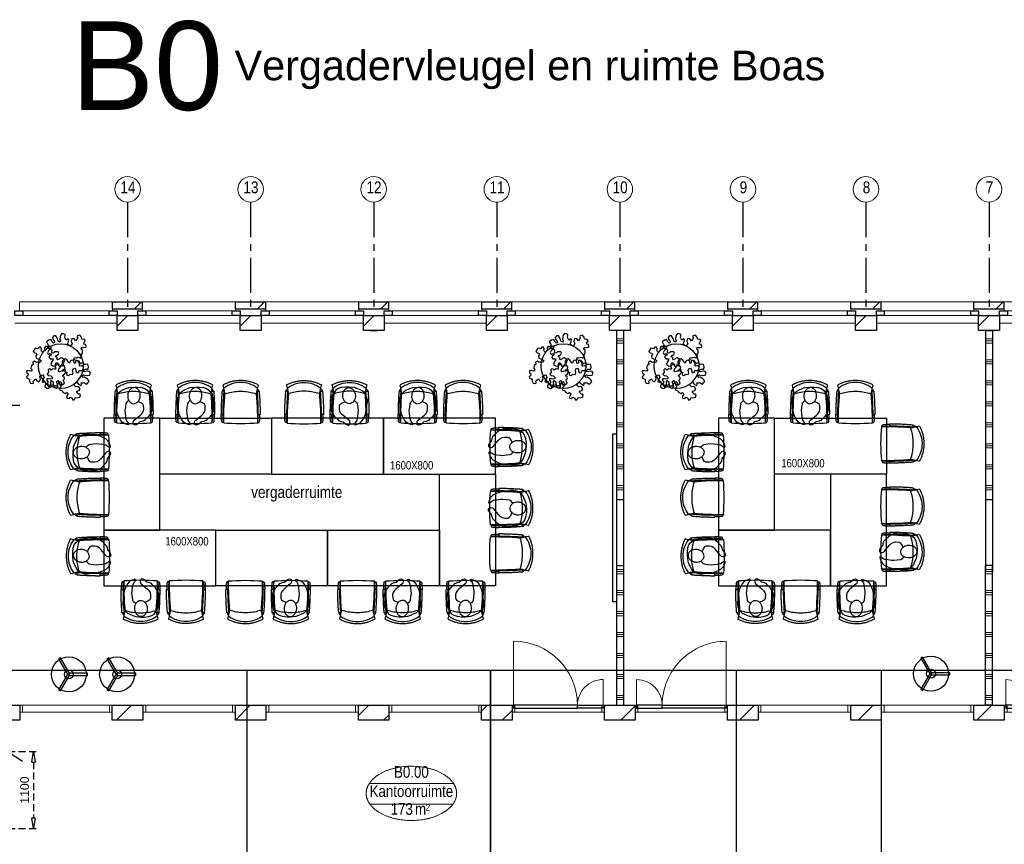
# Model space of a CAD drawing. Header units: millimetres. Extents: x 18442 to 242186, y -49554 to 63508.
# Tile 8 of 175: x 65743 to 79824, y -5318 to 6476. Entities that reach past the tile are written whole.
import ezdxf
from ezdxf.enums import TextEntityAlignment as Align

# ---------------------------------------------------------------- set-up
doc = ezdxf.new("R2010")
doc.units = ezdxf.units.MM
doc.header["$LTSCALE"] = 400
doc.header["$PDMODE"] = 1
doc.header["$PDSIZE"] = 15
doc.linetypes.add('CENTER', pattern=[2, 1.25, -0.25, 0.25, -0.25])
doc.linetypes.add('HIDDEN', pattern=[0.375, 0.25, -0.125])
for name, color, linetype in [('-ve', 2, 'HIDDEN'), ('co2-1-n-1-0-8_ip0', 7, 'Continuous'), ('inlay', 6, 'Continuous'), ('inr', 4, 'Continuous'), ('plant', 114, 'Continuous'), ('plat', 5, 'Continuous'), ('stramien', 1, 'CENTER'), ('symbol', 1, 'Continuous'), ('timmerwerk-ge', 150, 'Continuous'), ('timmerwerk-ve', 8, 'HIDDEN')]:
    doc.layers.add(name, color=color, linetype=linetype)
for name, color, linetype, lineweight in [('Buitenkozijnen', 140, 'Continuous', 15), ('Interieur-deur', 43, 'Continuous', 9), ('Interieur-scheidingswand-vertikaal', 5, 'Continuous', 25), ('Interieur-systeemwand glas', 5, 'Continuous', 15), ('mat-baksteen', 5, 'Continuous', 25), ('mat-kalkzandsteen', 5, 'Continuous', 25), ('None', 7, 'Continuous', 9), ('Ruimtenummers', 92, 'Continuous', 25)]:
    doc.layers.add(name, color=color, linetype=linetype, lineweight=lineweight)
doc.styles.add('Arial', font='arial.ttf', dxfattribs={"height": 176.388889})
doc.styles.add('Arial Narrow', font='ARIALN.TTF', dxfattribs={"height": 211.666667})
doc.styles.get("Standard").update_dxf_attribs({"font": 'arial.ttf'})
doc.dimstyles.new('CAL-N1-050-25', dxfattribs={"dimscale": 50, "dimtxt": 2.5, "dimasz": 3, "dimexe": 1.5, "dimexo": 0, "dimgap": 0.3, "dimtad": 0, "dimdec": 4, "dimrnd": 1, "dimdsep": 46, "dimtxsty": 'Standard', "dimblk": 'CLOSED', "dimcen": 0, "dimdle": 1.25, "dimclrt": 249, "dimadec": 0, "dimazin": 0, "dimtfac": 0.9, "dimtdec": 4, "dimtix": 1, "dimtmove": 0, "dimatfit": 3, "dimldrblk": 'CLOSED', "dimfxl": 1, "dimtvp": 1, "dimtolj": 1, "dimtzin": 0, "dimarcsym": 0})

# ---------------------------------------------------------------- blocks, each defined once
blk = doc.blocks.new('*X16')
at = {"layer": 'None', "lineweight": 9}
for p, q in [((-38639, 8160), (-38539, 8160)), ((-38639, 8130), (-38539, 8130)), ((-38639, 8100), (-38539, 8100)), ((-38639, 7860), (-38539, 7860)), ((-38639, 7830), (-38539, 7830)), ((-38639, 7800), (-38539, 7800)), ((-38639, 7560), (-38539, 7560)), ((-38639, 7530), (-38539, 7530)), ((-38639, 7500), (-38539, 7500)), ((-38639, 7260), (-38539, 7260)), ((-38639, 7230), (-38539, 7230)), ((-38639, 7200), (-38539, 7200)), ((-38639, 6960), (-38539, 6960)), ((-38639, 6930), (-38539, 6930)), ((-38639, 6900), (-38539, 6900)), ((-38639, 6660), (-38539, 6660)), ((-38639, 6630), (-38539, 6630)), ((-38639, 6600), (-38539, 6600)), ((-38639, 6360), (-38539, 6360)), ((-38639, 6330), (-38539, 6330)), ((-38639, 6300), (-38539, 6300)), ((-38639, 6060), (-38539, 6060)), ((-38639, 6030), (-38539, 6030)), ((-38639, 6000), (-38539, 6000))]:
    blk.add_line(p, q, dxfattribs=at)
blk = doc.blocks.new('systeemwandstijl 880 hoh')
at = {"layer": 'Interieur-systeemwand glas', "color": 43, "linetype": 'Continuous', "lineweight": 9}
blk.add_lwpolyline([(0, 20), (100, 20), (100, -20), (0, -20)], close=True, dxfattribs=at)
at = {"layer": 'Interieur-systeemwand glas', "color": 43, "linetype": 'Continuous', "lineweight": 15}
blk.add_point((0, 0), dxfattribs=at)
blk = doc.blocks.new('Systeemwand B (2D)')
at = {"layer": 'Interieur-systeemwand glas', "lineweight": 15}
for p, q in [((0, 50), (1323, 50)), ((0, -50), (1323, -50))]:
    blk.add_line(p, q, dxfattribs=at)
at = {"layer": 'None', "color": 7, "rotation": 270}
blk.add_blockref('systeemwandstijl 880 hoh', (20, 50), dxfattribs=at)
at = {"layer": 'None', "color": 7, "xscale": -1, "rotation": 90}
blk.add_blockref('systeemwandstijl 880 hoh', (1303, 50), dxfattribs=at)
blk = doc.blocks.new('*X21')
at = {"layer": 'None', "lineweight": 9}
for p, q in [((-38639, 4860), (-38539, 4860)), ((-38639, 4830), (-38539, 4830)), ((-38639, 4800), (-38539, 4800)), ((-38639, 4560), (-38539, 4560)), ((-38639, 4530), (-38539, 4530)), ((-38639, 4500), (-38539, 4500)), ((-38639, 4260), (-38539, 4260)), ((-38639, 4230), (-38539, 4230)), ((-38639, 4200), (-38539, 4200)), ((-38639, 3960), (-38539, 3960)), ((-38639, 3930), (-38539, 3930)), ((-38639, 3900), (-38539, 3900)), ((-38639, 3660), (-38539, 3660)), ((-38639, 3630), (-38539, 3630)), ((-38639, 3600), (-38539, 3600)), ((-38639, 3360), (-38539, 3360)), ((-38639, 3330), (-38539, 3330)), ((-38639, 3300), (-38539, 3300)), ((-38639, 3060), (-38539, 3060)), ((-38639, 3030), (-38539, 3030)), ((-38639, 3000), (-38539, 3000))]:
    blk.add_line(p, q, dxfattribs=at)
blk = doc.blocks.new('*X56')
at = {"layer": 'None', "lineweight": 9}
blk.add_line((-42267, 2705), (-42053, 2919), dxfattribs=at)
blk = doc.blocks.new('*X57')
at = {"layer": 'None', "lineweight": 9}
for p, q in [((-40567, 2707), (-40356, 2919)), ((-40146, 2705), (-40130, 2720))]:
    blk.add_line(p, q, dxfattribs=at)
blk = doc.blocks.new('*X58')
at = {"layer": 'None', "lineweight": 9}
for p, q in [((-38807, 2770), (-38659, 2919)), ((-38449, 2705), (-38370, 2783))]:
    blk.add_line(p, q, dxfattribs=at)
blk = doc.blocks.new('*X59')
at = {"layer": 'None', "lineweight": 9}
for p, q in [((-37047, 2833), (-36962, 2919)), ((-36752, 2705), (-36610, 2846))]:
    blk.add_line(p, q, dxfattribs=at)
blk = doc.blocks.new('*X60')
at = {"layer": 'None', "lineweight": 9}
for p, q in [((-35287, 2896), (-35265, 2919)), ((-35055, 2705), (-34850, 2909))]:
    blk.add_line(p, q, dxfattribs=at)
blk = doc.blocks.new('*X61')
at = {"layer": 'None', "lineweight": 9}
blk.add_line((-33357, 2705), (-33143, 2919), dxfattribs=at)
blk = doc.blocks.new('*X62')
at = {"layer": 'None', "lineweight": 9}
blk.add_line((-31660, 2705), (-31446, 2919), dxfattribs=at)
blk = doc.blocks.new('*X63')
at = {"layer": 'None', "lineweight": 9}
blk.add_line((-29963, 2705), (-29749, 2919), dxfattribs=at)
blk = doc.blocks.new('*X73')
at = {"layer": 'None', "lineweight": 9}
blk.add_line((-148.5, -148.5), (4, 4), dxfattribs=at)
blk = doc.blocks.new('*X74')
at = {"layer": 'None', "lineweight": 9}
blk.add_line((100, 100), (200, 200), dxfattribs=at)
blk = doc.blocks.new('Penant best-uitbr  (2D)')
at = {"layer": 'mat-baksteen', "lineweight": 25}
for p, q in [((-215, 200), (215, 200)), ((-215, 100), (-215, 200)), ((215, 100), (215, 200)), ((-215, 100), (215, 100))]:
    blk.add_line(p, q, dxfattribs=at)
at = {"layer": 'mat-kalkzandsteen', "lineweight": 25}
blk.add_lwpolyline([(-148.5, 4), (148.5, 4), (148.5, -210), (-148.5, -210)], close=True, dxfattribs=at)
at = {"layer": 'mat-baksteen'}
blk.add_blockref('*X74', (0, 0), dxfattribs=at)
at = {"layer": 'mat-kalkzandsteen'}
blk.add_blockref('*X73', (0, 0), dxfattribs=at)
blk = doc.blocks.new('Gevelpui best-uitbr 1330 (2D)')
at = {"layer": 'Buitenkozijnen', "lineweight": 15}
for p, q in [((-731.5, 71), (731.5, 71)), ((-731.5, 4), (-731.5, 71)), ((-731.5, 4), (731.5, 4)), ((731.5, 4), (731.5, 71))]:
    blk.add_line(p, q, dxfattribs=at)
at = {"layer": 'Buitenkozijnen', "color": 92, "lineweight": 25}
for points in [[(-731.5, 71), (-617.5, 71), (-617.5, 4), (-731.5, 4)], [(617.5, 71), (731.5, 71), (731.5, 4), (617.5, 4)]]:
    blk.add_lwpolyline(points, close=True, dxfattribs=at)
at = {"layer": 'None', "color": 43, "linetype": 'Continuous', "lineweight": 9}
blk.add_line((-731.5, -107), (731.5, -107), dxfattribs=at)
at = {"layer": 'None', "color": 43, "linetype": 'Continuous', "lineweight": 9, "flags": 128}
blk.add_lwpolyline([(-665, 71), (-665, 200), (665, 200), (665, 71)], dxfattribs=at)
blk = doc.blocks.new('Ruimtenummer UV 50')
at = {"layer": 'Ruimtenummers', "color": 8, "lineweight": 5}
for p, q in [((602, 157), (-602, 157)), ((595, -137), (-595, -137))]:
    blk.add_line(p, q, dxfattribs=at)
blk.add_open_spline([(-323, 354), (-173, 406), (173, 406), (323, 354), (473, 302), (560, 212), (647, 122), (647, 18), (647, -86), (560, -176), (473, -266), (323, -318), (173, -370), (-173, -370), (-323, -318), (-474, -266), (-560, -176), (-647, -86), (-647, 18), (-647, 122), (-560, 212), (-474, 302), (-323, 354)], degree=2, knots=[0, 0, 0, 0.09962, 0.19924, 0.19924, 0.283607, 0.283607, 0.349619, 0.349619, 0.415638, 0.415638, 0.5, 0.5, 0.59962, 0.69924, 0.69924, 0.783607, 0.783607, 0.849619, 0.849619, 0.915638, 0.915638, 1, 1, 1], dxfattribs=at)
at = {"layer": 'Ruimtenummers', "attachment_point": 2, "style": 'Arial Narrow'}
for s, insert, char_height in [(' 2', (220, -133), 96.8), (' m', (104, -122), 165.9)]:
    blk.add_mtext(s, dxfattribs=dict(at, insert=insert, char_height=char_height))
at = {"layer": 'Ruimtenummers', "style": 'Arial Narrow'}
for tag, p in [('Nummer', (0, 407)), ('Naam', (0, 132)), ('Oppervlak', (-138, -122))]:
    blk.add_attdef(tag, text='', height=166, dxfattribs=at).set_placement(p, align=Align.TOP_CENTER)
blk = doc.blocks.new('*X163')
at = {"layer": 'None', "lineweight": 9}
for p, q in [((-29839, 8160), (-29739, 8160)), ((-29839, 8130), (-29739, 8130)), ((-29839, 8100), (-29739, 8100)), ((-29839, 7860), (-29739, 7860)), ((-29839, 7830), (-29739, 7830)), ((-29839, 7800), (-29739, 7800)), ((-29839, 7560), (-29739, 7560)), ((-29839, 7530), (-29739, 7530)), ((-29839, 7500), (-29739, 7500)), ((-29839, 7260), (-29739, 7260)), ((-29839, 7230), (-29739, 7230)), ((-29839, 7200), (-29739, 7200)), ((-29839, 6960), (-29739, 6960)), ((-29839, 6930), (-29739, 6930)), ((-29839, 6900), (-29739, 6900)), ((-29839, 6660), (-29739, 6660)), ((-29839, 6630), (-29739, 6630)), ((-29839, 6600), (-29739, 6600)), ((-29839, 6360), (-29739, 6360)), ((-29839, 6330), (-29739, 6330)), ((-29839, 6300), (-29739, 6300)), ((-29839, 6060), (-29739, 6060)), ((-29839, 6030), (-29739, 6030)), ((-29839, 6000), (-29739, 6000))]:
    blk.add_line(p, q, dxfattribs=at)
blk = doc.blocks.new('*X166')
at = {"layer": 'None', "lineweight": 9}
for p, q in [((-29839, 4860), (-29739, 4860)), ((-29839, 4830), (-29739, 4830)), ((-29839, 4800), (-29739, 4800)), ((-29839, 4560), (-29739, 4560)), ((-29839, 4530), (-29739, 4530)), ((-29839, 4500), (-29739, 4500)), ((-29839, 4260), (-29739, 4260)), ((-29839, 4230), (-29739, 4230)), ((-29839, 4200), (-29739, 4200)), ((-29839, 3960), (-29739, 3960)), ((-29839, 3930), (-29739, 3930)), ((-29839, 3900), (-29739, 3900)), ((-29839, 3660), (-29739, 3660)), ((-29839, 3630), (-29739, 3630)), ((-29839, 3600), (-29739, 3600)), ((-29839, 3360), (-29739, 3360)), ((-29839, 3330), (-29739, 3330)), ((-29839, 3300), (-29739, 3300)), ((-29839, 3060), (-29739, 3060)), ((-29839, 3030), (-29739, 3030)), ((-29839, 3000), (-29739, 3000))]:
    blk.add_line(p, q, dxfattribs=at)
blk = doc.blocks.new('Deur systeemwand 915')
at = {"layer": 'Interieur-deur', "color": 140, "linetype": 'Continuous', "lineweight": 15}
blk.add_line((0, 1015), (0, 100), dxfattribs=at)
at = {"layer": 'Interieur-deur', "color": 92, "linetype": 'Continuous', "lineweight": 25}
blk.add_lwpolyline([(-915, 100), (0, 100), (0, 60), (-915, 60)], close=True, dxfattribs=at)
at = {"layer": 'Interieur-deur', "color": 140, "linetype": 'Continuous', "lineweight": 15}
blk.add_arc((0, 100), 915, 90, 180, dxfattribs=at)
blk = doc.blocks.new('Systeemwand B met verhuisdeur (2D)')
at = {"layer": 'Interieur-deur', "color": 140, "linetype": 'Continuous', "lineweight": 15}
blk.add_line((20, -418), (20, -50), dxfattribs=at)
at = {"layer": 'Interieur-deur', "color": 92, "linetype": 'Continuous', "lineweight": 25}
blk.add_lwpolyline([(20, -10), (388, -10), (388, -50), (20, -50)], close=True, dxfattribs=at)
at = {"layer": 'Interieur-deur', "color": 140, "linetype": 'Continuous', "lineweight": 15}
blk.add_arc((20, -50), 368, 270, 0, dxfattribs=at)
at = {"layer": 'Interieur-systeemwand glas', "lineweight": 15}
for p, q in [((0, 50), (1323, 50)), ((0, -50), (1323, -50))]:
    blk.add_line(p, q, dxfattribs=at)
at = {"layer": 'None', "color": 7, "rotation": 270}
blk.add_blockref('systeemwandstijl 880 hoh', (20, 50), dxfattribs=at)
at = {"layer": 'None', "color": 7, "xscale": -1}
for name, rotation in [('systeemwandstijl 880 hoh', 90), ('Deur systeemwand 915', 180)]:
    blk.add_blockref(name, (1303, 50), dxfattribs=dict(at, rotation=rotation))
blk = doc.blocks.new('co2-1-n-1-0-8_b2')
for p, q in [((-249, -132), (-279, -132)), ((-251, -20), (-256, -20)), ((-252, -132), (-252, -132)), ((252, -20), (256, -20)), ((252, -132), (252, -132)), ((-250, -554), (-241, -513)), ((-239, -493), (-237, -493)), ((-231, -469), (-234, -468)), ((-221, -431), (-221, -431)), ((221, -431), (221, -431)), ((234, -468), (231, -469)), ((237, -493), (239, -493)), ((241, -513), (250, -554))]:
    blk.add_line(p, q)
at = {"flags": 128}
for points in [[(-239, -10), (-190, -6), (-127, -3), (-63, -1), (0, 0)], [(0, 0), (63, -1), (127, -3), (190, -6), (239, -10)], [(-250, -468), (-253, -468), (-256, -468), (-258, -468), (-260, -468), (-261, -468), (-263, -467), (-265, -467), (-266, -450), (-267, -436), (-268, -422), (-269, -410), (-270, -401), (-271, -393), (-271, -385), (-271, -378), (-272, -373), (-272, -368), (-273, -355), (-274, -340), (-274, -325), (-275, -310), (-276, -295), (-277, -275), (-277, -255), (-278, -235), (-278, -228), (-278, -222), (-278, -215), (-278, -209), (-279, -202), (-279, -195), (-279, -187), (-279, -178), (-279, -168), (-279, -157), (-279, -145), (-279, -132)], [(-256, -20), (-257, -20), (-258, -21), (-260, -21), (-261, -22), (-262, -22), (-263, -23), (-264, -24), (-265, -25), (-267, -26), (-268, -28), (-268, -29), (-269, -30), (-270, -33), (-270, -35), (-270, -37), (-271, -39), (-271, -42), (-272, -44), (-272, -47), (-272, -50), (-273, -53), (-273, -56), (-273, -60), (-274, -64), (-274, -69), (-275, -75), (-275, -81), (-275, -89), (-276, -98), (-276, -106), (-276, -114), (-276, -122), (-276, -132)], [(-241, -95), (-241, -95), (-243, -95), (-245, -95), (-247, -95), (-249, -95), (-251, -95)], [(-250, -468), (-248, -468), (-246, -468), (-244, -467), (-242, -467), (-240, -466), (-238, -466), (-237, -465), (-235, -464), (-236, -449), (-237, -435), (-238, -423), (-239, -413), (-240, -403), (-240, -395), (-241, -389), (-241, -382), (-242, -376), (-242, -370), (-242, -363), (-243, -344), (-245, -324), (-245, -304), (-246, -285), (-247, -266), (-247, -248), (-248, -231), (-248, -226), (-248, -221), (-248, -214), (-248, -206), (-249, -198), (-249, -188), (-249, -176), (-249, -163), (-249, -148), (-249, -132)], [(-224, -432), (-229, -370), (-233, -307), (-236, -244), (-239, -181), (-240, -118), (-241, -54), (-241, -12)], [(241, -12), (241, -73), (240, -135), (238, -198), (236, -261), (232, -325), (227, -388), (224, -432)], [(249, -132), (249, -147), (249, -161), (249, -173), (249, -184), (249, -194), (249, -202), (248, -208), (248, -215), (248, -221), (248, -228), (248, -234), (247, -254), (247, -274), (246, -294), (245, -313), (244, -331), (243, -349), (242, -366), (242, -371), (242, -377), (241, -383), (241, -391), (240, -399), (239, -408), (239, -420), (238, -433), (236, -448), (235, -464), (237, -465), (238, -466), (240, -466), (242, -467), (244, -467), (246, -468), (248, -468), (250, -468)], [(241, -95), (241, -95), (243, -95), (245, -95), (247, -95), (249, -95), (251, -95)], [(250, -468), (253, -468), (256, -468), (258, -468), (260, -468), (261, -468), (263, -467), (264, -467), (265, -466), (266, -453), (267, -442), (268, -431), (269, -421), (269, -412), (270, -404), (270, -397), (271, -391), (271, -384), (272, -378), (272, -371), (272, -365), (273, -345), (274, -325), (275, -305), (276, -290), (277, -275), (277, -260), (278, -245), (278, -232), (278, -227), (278, -221), (278, -215), (278, -207), (279, -198), (279, -189), (279, -177), (279, -163), (279, -148), (279, -132), (249, -132)], [(256, -20), (257, -20), (258, -21), (260, -21), (261, -22), (262, -22), (263, -23), (264, -24), (265, -25), (267, -26), (268, -28), (268, -29), (269, -30), (270, -33), (270, -35), (270, -37), (271, -39), (271, -42), (272, -44), (272, -47), (272, -50), (273, -53), (273, -56), (273, -60), (274, -64), (274, -69), (275, -75), (275, -81), (275, -89), (276, -98), (276, -106), (276, -114), (276, -122), (276, -132)], [(-249, -557), (-242, -561), (-231, -566), (-221, -571), (-210, -576), (-198, -581), (-186, -585), (-173, -590), (-161, -594), (-149, -598), (-136, -601), (-123, -604), (-111, -607), (-98, -610), (-85, -612), (-73, -614), (-60, -615), (-47, -617), (-34, -618), (-23, -618), (-11, -619), (0, -619)], [(-241, -513), (-239, -504), (-237, -495), (-235, -485), (-233, -475), (-231, -467), (-229, -459), (-228, -453), (-227, -447), (-226, -442), (-225, -438)], [(-225, -438), (-224, -436), (-224, -434), (-224, -433), (-224, -432)], [(-224, -433), (-224, -433), (-224, -432)], [(-224, -432), (-224, -432), (-224, -432)], [(0, -465), (-18, -465), (-36, -465), (-59, -463), (-82, -461), (-106, -458), (-129, -454), (-152, -450), (-175, -444), (-198, -438), (-221, -431)], [(221, -431), (198, -438), (175, -444), (152, -450), (129, -454), (106, -458), (83, -461), (60, -463), (36, -465), (18, -465), (0, -465)], [(0, -619), (8, -619), (20, -618), (31, -618), (43, -617), (56, -616), (69, -614), (82, -612), (94, -610), (107, -608), (120, -605), (132, -602), (145, -599), (157, -595), (170, -591), (182, -587), (194, -582), (206, -577), (218, -572), (228, -567), (239, -562), (249, -557)], [(224, -432), (224, -433), (224, -433)], [(224, -432), (224, -433), (224, -434), (224, -436), (225, -438)], [(224, -432), (224, -432), (224, -432)], [(225, -438), (226, -442), (227, -447), (228, -453), (229, -459), (231, -467), (233, -475), (235, -485), (237, -495), (239, -504), (241, -513)]]:
    blk.add_lwpolyline(points, dxfattribs=at)
for centre, radius, start, end in [((-251, -33), 12.5, 31.8812, 90), ((-251, -33), 12.5, 293.1463, 327.6578), ((-238, -12), 2.5, 94.5665, 179.4807), ((238, -12), 2.5, 0.5193, 85.4335), ((252, -33), 12.5, 90, 148.1188), ((252, -33), 12.5, 212.3422, 246.8537), ((-234, -464), 28.8, 186.1005, 258.5426), ((-248, -555), 2.5, 167.791, 242.1608), ((-167, -477), 75, 191.7314, 197.3164), ((-234, -465), 3.77, 192.8865, 261.7566), ((0, -201), 391, 232.6355, 269.9709), ((-226, -432), 2.5, 341.6817, 5.2297), ((-226, -432), 2.5, 347.791, 5.2276), ((0, -201), 391, 270.0307, 307.3629), ((226, -432), 2.5, 174.778, 187.1445), ((226, -432), 2.5, 174.7724, 192.209), ((226, -432), 2.5, 187.1548, 198.3185), ((234, -465), 3.4, 276.6537, 346.9286), ((167, -477), 75, 342.6747, 348.4513), ((234, -465), 28.4, 280.3578, 354.0057), ((248, -555), 2.5, 297.8392, 12.209)]:
    blk.add_arc(centre, radius, start, end)
for points in [[(-243, -33), (-244, -33), (-244, -34), (-245, -36), (-246, -38), (-246, -43), (-247, -46), (-248, -54), (-248, -58), (-249, -67), (-250, -72), (-250, -83), (-251, -88), (-251, -100), (-251, -106), (-252, -119), (-252, -125), (-252, -132)], [(243, -33), (244, -33), (244, -34), (245, -36), (246, -38), (246, -43), (247, -46), (248, -54), (248, -58), (249, -67), (250, -72), (250, -83), (251, -88), (251, -100), (251, -106), (252, -119), (252, -125), (252, -132)]]:
    blk.add_open_spline(points, degree=3, knots=[0, 0, 0, 0, 0.125, 0.125, 0.25, 0.25, 0.375, 0.375, 0.5, 0.5, 0.625, 0.625, 0.75, 0.75, 0.875, 0.875, 0.9994014, 0.9994014, 0.9994014, 0.9994014])
at = {"layer": 'co2-1-n-1-0-8_ip0'}
blk.add_point((0, 0), dxfattribs=at)
blk = doc.blocks.new('symb-ps03_b2')
blk.add_lwpolyline([(82, -334), (93, -323), (110, -305), (120, -285), (121, -231), (122, -184), (116, -150), (104, -98), (91, -52), (69, -25), (58, -13), (50, -1), (49, 8), (59, 13), (76, 9), (115, -1), (145, -17), (172, -41), (196, -78), (221, -122), (236, -169), (250, -232), (266, -290), (270, -325), (267, -365), (252, -399), (235, -433), (213, -457), (181, -475), (141, -499), (103, -517), (27, -533), (-23, -539), (-83, -538), (-130, -528), (-165, -511), (-192, -479), (-218, -448), (-241, -394), (-258, -313), (-262, -242), (-251, -189), (-222, -138), (-185, -93), (-170, -72), (-134, -54), (-107, -46), (-75, -10), (-57, 2), (-38, 7), (-23, 1), (-12, -13), (-11, -28), (-13, -49), (-23, -61), (-75, -115), (-104, -145), (-121, -166), (-138, -200), (-142, -234), (-135, -284), (-123, -302), (-94, -319), (-69, -327), (-52, -333)])
blk.add_lwpolyline([(-75, -413, 0.078796), (-66, -458, 0.088041), (-46, -494, 0.105312), (-14, -518, 0.121926), (19, -526, 0.121926), (52, -517, 0.105312), (82, -490, 0.088041), (100, -454, 0.078796), (106, -408, 0.078796), (98, -363, 0.088041), (77, -328, 0.105312), (46, -303, 0.121926), (13, -296, 0.121926), (-21, -305, 0.105312), (-50, -331, 0.088041), (-69, -368, 0.078796)], format="xyb", close=True)
blk = doc.blocks.new('SYMB-BM02_B2')
at = {"layer": 'plant'}
blk.add_lwpolyline([(98, 356), (66, 371), (46, 367), (23, 344), (26, 317), (5, 314), (-27, 337), (-68, 353), (-84, 340), (-93, 315), (-77, 290), (-84, 262), (-106, 274), (-134, 301), (-166, 298), (-190, 273), (-184, 246), (-181, 209), (-209, 214), (-256, 237), (-302, 241), (-315, 221), (-325, 198), (-329, 157), (-315, 134), (-286, 119), (-263, 95), (-270, 73), (-298, 80), (-306, 68), (-307, 29), (-341, 38), (-375, 66), (-406, 70), (-427, 48), (-413, 13), (-402, -28), (-381, -27), (-361, -62), (-377, -76), (-407, -84), (-423, -126), (-448, -119), (-475, -126), (-482, -158), (-448, -194), (-447, -249), (-411, -258), (-363, -237), (-327, -242), (-307, -272), (-338, -303), (-366, -308), (-398, -333), (-381, -365), (-338, -377), (-336, -406), (-332, -436), (-252, -458), (-234, -418), (-243, -383), (-220, -358), (-184, -372), (-140, -344), (-141, -283), (-132, -230), (-84, -233), (-86, -271), (-59, -312), (-68, -354), (-36, -386), (7, -361), (39, -388), (98, -377), (116, -344), (153, -351), (160, -393), (171, -436), (193, -440), (228, -426), (230, -390), (275, -385), (300, -408), (328, -386), (326, -329), (369, -315), (403, -276), (387, -222), (366, -221), (339, -240), (312, -226), (275, -205), (309, -165), (312, -121), (278, -112), (241, -110), (205, -137), (171, -126), (146, -92), (166, -59), (184, -44), (228, -57), (285, -55), (282, -25), (255, -2), (285, 14), (305, 34), (353, 32), (371, 38), (382, 84), (382, 111), (350, 130), (317, 139), (248, 136), (232, 114), (194, 121), (209, 166), (266, 187), (314, 230), (310, 274), (271, 296), (232, 280), (187, 233), (150, 251), (176, 290), (219, 319), (203, 365), (155, 404), (121, 376), (98, 356)], dxfattribs=at)
blk = doc.blocks.new('garderobe')
at = {"layer": 'timmerwerk-ge'}
for points in [[(13, 8), (-120, 238), (-147, 223), (-13, -8)], [(-13, 8), (-147, -223), (-120, -238), (13, -8)], [(0, -15), (267, -15), (267, 15), (0, 15)]]:
    blk.add_lwpolyline(points, close=True, dxfattribs=at)
for radius in [250, 63.6]:
    blk.add_circle((0, 0), radius, dxfattribs=at)
blk = doc.blocks.new('_CLOSED')
at = {"color": 0, "linetype": 'ByBlock'}
for p, q in [((-1, 0.167), (0, 0)), ((-1, 0.167), (-1, -0.167)), ((0, 0), (-1, -0.167))]:
    blk.add_line(p, q, dxfattribs=at)
blk = doc.blocks.new('*D2510')
at = {"layer": '-ve', "color": 0, "lineweight": -2, "transparency": 16777216}
for p, q in [((65576, -3993), (66016, -3993)), ((65941, -4143), (65941, -4943)), ((65576, -5093), (66016, -5093))]:
    blk.add_line(p, q, dxfattribs=at)
at = {"layer": 'Defpoints', "color": 0, "transparency": 16777216}
for p in [(65576, -3993), (65576, -5093), (65941, -5093)]:
    blk.add_point(p, dxfattribs=at)
at = {"layer": '-ve', "color": 0, "lineweight": -2, "transparency": 16777216, "xscale": 150, "yscale": 150, "zscale": 150}
for p, rotation in [((65941, -3993), 90), ((65941, -5093), 270)]:
    blk.add_blockref('_CLOSED', p, dxfattribs=dict(at, rotation=rotation))
at = {"layer": '-ve', "color": 249, "transparency": 16777216, "insert": (65813, -4543), "char_height": 125, "attachment_point": 5, "rotation": 90}
blk.add_mtext('\\A1;1100', dxfattribs=at)

msp = doc.modelspace()

# ---------------------------------------------------------------- linework, layer by layer
at = {"layer": 'inlay'}
for p, q in [((65575.7849, -2829.38115), (82961.7849, -2829.38115)), ((68995.7849, -5543.38115), (68995.7849, -2829.38115)), ((72475.7849, -5543.38115), (72475.7849, -2829.38115)), ((75995.7849, -5543.38115), (75995.7849, -2829.38115)), ((78064.2849, -2829.38115), (78064.2849, -6257.38115))]:
    msp.add_line(p, q, dxfattribs=at)
for points in [[(68995.7849, -2829.38115), (72475.7849, -2829.38115), (72475.7849, -6257.38115), (68995.7849, -6257.38115)], [(75995.7849, -2829.38115), (78064.2849, -2829.38115), (78064.2849, -6257.38115), (75995.7849, -6257.38115)]]:
    msp.add_lwpolyline(points, close=True, dxfattribs=at)
at = {"layer": 'inr'}
for points in [[(66945.7849, 776.9747), (66945.7849, -823.0253), (67745.7849, -823.0253), (67745.7849, 776.9747)], [(67745.7849, 776.9747), (69345.7849, 776.9747), (69345.7849, -23.0253), (67745.7849, -23.0253)], [(70945.7849, 776.9747), (69345.7849, 776.9747), (69345.7849, -23.0253), (70945.7849, -23.0253)], [(72545.7849, 776.9747), (70945.7849, 776.9747), (70945.7849, -23.0253), (72545.7849, -23.0253)], [(75737.06399, 776.9747), (75737.06399, -823.0253), (76537.06399, -823.0253), (76537.06399, 776.9747)], [(76537.06399, 776.9747), (78137.06399, 776.9747), (78137.06399, -23.0253), (76537.06399, -23.0253)], [(72545.7849, -23.0253), (72545.7849, -1623.0253), (71745.7849, -1623.0253), (71745.7849, -23.0253)], [(78137.06399, -1623.0253), (78137.06399, -23.0253), (77337.06399, -23.0253), (77337.06399, -1623.0253)], [(66945.7849, -1623.0253), (68545.7849, -1623.0253), (68545.7849, -823.0253), (66945.7849, -823.0253)], [(70145.7849, -1623.0253), (68545.7849, -1623.0253), (68545.7849, -823.0253), (70145.7849, -823.0253)], [(71745.7849, -1623.0253), (70145.7849, -1623.0253), (70145.7849, -823.0253), (71745.7849, -823.0253)], [(75737.06399, -1623.0253), (77337.06399, -1623.0253), (77337.06399, -823.0253), (75737.06399, -823.0253)]]:
    msp.add_lwpolyline(points, close=True, dxfattribs=at)
at = {"layer": 'Interieur-scheidingswand-vertikaal', "lineweight": 25}
for p, q in [((70755.7849, 2031.61885), (70855.7849, 2031.61885)), ((74275.7849, 2031.61885), (74275.7849, -385.38115)), ((74375.7849, 2031.61885), (74375.7849, -385.38115)), ((79555.7849, 2031.61885), (79555.7849, -385.38115)), ((79555.7849, 2031.61885), (79655.7849, 2031.61885)), ((79655.7849, 2031.61885), (79655.7849, -385.38115)), ((74275.7849, -385.38115), (74375.7849, -385.38115)), ((79555.7849, -385.38115), (79655.7849, -385.38115)), ((79555.7849, -385.38115), (79555.7849, -1418.38115)), ((79655.7849, -385.38115), (79655.7849, -1418.38115)), ((74275.7849, -1329.38115), (74275.7849, -3329.38115)), ((74275.7849, -1329.38115), (74375.7849, -1329.38115)), ((74375.7849, -1329.38115), (74375.7849, -3329.38115)), ((79655.7849, -1329.38115), (79555.7849, -1329.38115)), ((79555.7849, -3329.38115), (79555.7849, -1329.38115)), ((79655.7849, -3329.38115), (79655.7849, -1329.38115)), ((70755.7849, -3329.38115), (70855.7849, -3329.38115)), ((79655.7849, -3329.38115), (79555.7849, -3329.38115))]:
    msp.add_line(p, q, dxfattribs=at)
at = {"layer": 'mat-kalkzandsteen'}
msp.add_line((74375.7849, -385.38115), (74375.7849, -1329.38115), dxfattribs=at)
msp.add_lwpolyline([(74275.7849, 551.11885), (74275.7849, -1848.88115), (74225.7849, -1848.88115), (74225.7849, 551.11885)], close=True, dxfattribs=at)
at = {"layer": 'mat-kalkzandsteen', "lineweight": 25}
for points in [[(65307.2849, -3329.38115), (65744.2849, -3329.38115), (65744.2849, -3543.38115), (65307.2849, -3543.38115)], [(67067.2849, -3329.38115), (67504.2849, -3329.38115), (67504.2849, -3543.38115), (67067.2849, -3543.38115)], [(68827.2849, -3329.38115), (69264.2849, -3329.38115), (69264.2849, -3543.38115), (68827.2849, -3543.38115)], [(70587.2849, -3329.38115), (71024.2849, -3329.38115), (71024.2849, -3543.38115), (70587.2849, -3543.38115)], [(72347.2849, -3329.38115), (72784.2849, -3329.38115), (72784.2849, -3543.38115), (72347.2849, -3543.38115)], [(74107.2849, -3329.38115), (74544.2849, -3329.38115), (74544.2849, -3543.38115), (74107.2849, -3543.38115)], [(75867.2849, -3329.38115), (76304.2849, -3329.38115), (76304.2849, -3543.38115), (75867.2849, -3543.38115)], [(77627.2849, -3329.38115), (78064.2849, -3329.38115), (78064.2849, -3543.38115), (77627.2849, -3543.38115)], [(79387.2849, -3329.38115), (79824.2849, -3329.38115), (79824.2849, -3543.38115), (79387.2849, -3543.38115)]]:
    msp.add_lwpolyline(points, close=True, dxfattribs=at)
at = {"layer": 'None', "color": 43, "linetype": 'Continuous', "lineweight": 9}
for centre in [(67285.7849, 4050.46249), (69045.7849, 4050.46249), (70805.7849, 4050.46249), (72565.7849, 4050.46249), (74325.7849, 4050.46249), (76085.7849, 4050.46249), (77845.7849, 4050.46249), (79605.7849, 4050.46249)]:
    msp.add_circle(centre, 182.60642, dxfattribs=at)
at = {"layer": 'plat'}
for p, q in [((65744.2849, 956.61885), (64568.81867, 956.61885)), ((65575.7849, -3993.38115), (65780.68468, -4131.50021))]:
    msp.add_line(p, q, dxfattribs=at)
at = {"layer": 'stramien'}
for p, q in [((67285.7849, 3867.85608), (67285.7849, 2367.85608)), ((69045.7849, 3867.85608), (69045.7849, 2367.85608)), ((70805.7849, 3867.85608), (70805.7849, 2367.85608)), ((72565.7849, 3867.85608), (72565.7849, 2367.85608)), ((74325.7849, 3867.85608), (74325.7849, 2367.85608)), ((76085.7849, 3867.85608), (76085.7849, 2367.85608)), ((77845.7849, 3867.85608), (77845.7849, 2367.85608)), ((79605.7849, 3867.85608), (79605.7849, 2367.85608))]:
    msp.add_line(p, q, dxfattribs=at)
at = {"layer": 'timmerwerk-ge'}
for centre in [(66329.89682, 1521.23282), (73519.55014, 1521.23282), (75135.03923, 1521.23282)]:
    msp.add_circle(centre, 320, dxfattribs=at)

# ---------------------------------------------------------------- block references
at = {"layer": 'inr'}
for p, rotation in [((67371.06906, 695.80761), 180), ((68251.75624, 695.80761), 180), ((68901.75624, 695.80761), 180), ((71432.44463, 695.80761), 180), ((72082.44463, 695.80761), 180), ((76162.34815, 695.80761), 180), ((77043.03533, 695.80761), 180), ((77693.03533, 695.80761), 180), ((72464.61781, -508.77532), 89.99999999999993), ((67026.95198, -1197.74113), 270), ((72464.61781, -1158.77532), 89.99999999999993), ((75818.23107, -1197.74113), 270)]:
    msp.add_blockref('co2-1-n-1-0-8_b2', p, dxfattribs=dict(at, rotation=rotation))
at = {"layer": 'inr', "xscale": -1}
for p, rotation in [((69809.12516, 695.80761), 180), ((70459.12516, 695.80761), 180), ((67026.95198, 291.22468), 270.0000000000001), ((72464.61781, 362.72472), 90.00000000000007), ((75818.23107, 291.22468), 270.0000000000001), ((78055.8969, 412.72472), 90.00000000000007), ((67026.95198, -358.77532), 270.0000000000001), ((75818.23107, -358.77532), 270.0000000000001), ((78055.8969, -487.27528), 90.00000000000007), ((78055.8969, -1137.27528), 90.00000000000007)]:
    msp.add_blockref('co2-1-n-1-0-8_b2', p, dxfattribs=dict(at, rotation=rotation))
for p in [(67471.06906, -1541.85822), (68121.06906, -1541.85822), (76262.34815, -1541.85822), (76912.34815, -1541.85822)]:
    msp.add_blockref('co2-1-n-1-0-8_b2', p, dxfattribs=at)
at = {"layer": 'inr'}
for p in [(68970.50073, -1541.85822), (69620.50073, -1541.85822), (70570.50073, -1541.85822), (71220.50073, -1541.85822), (72120.50073, -1541.85822), (77711.77982, -1541.85822)]:
    msp.add_blockref('co2-1-n-1-0-8_b2', p, dxfattribs=at)
at = {"layer": 'Interieur-scheidingswand-vertikaal'}
for name, p in [('*X16', (112914.72553, -6248.38115)), ('*X163', (109394.72553, -6248.38115)), ('*X21', (112914.72553, -6248.38115)), ('*X166', (109394.72553, -6248.38115))]:
    msp.add_blockref(name, p, dxfattribs=at)
at = {"layer": 'mat-baksteen', "color": 7}
for p in [(67285.7849, 2241.61885), (69045.7849, 2241.61885), (70805.7849, 2241.61885), (72565.7849, 2241.61885), (74325.7849, 2241.61885), (76085.7849, 2241.61885), (77845.7849, 2241.61885), (79605.7849, 2241.61885)]:
    msp.add_blockref('Penant best-uitbr  (2D)', p, dxfattribs=at)
at = {"layer": 'mat-kalkzandsteen'}
for name in ['*X56', '*X57', '*X58', '*X59', '*X60', '*X61', '*X62', '*X63']:
    msp.add_blockref(name, (109394.72553, -6248.38115), dxfattribs=at)
at = {"layer": 'None', "color": 7}
for p in [(66405.7849, 2241.61885), (68165.7849, 2241.61885), (69925.7849, 2241.61885), (71685.7849, 2241.61885), (73445.7849, 2241.61885), (75205.7849, 2241.61885), (76965.7849, 2241.61885), (78725.7849, 2241.61885), (80485.7849, 2241.61885)]:
    msp.add_blockref('Gevelpui best-uitbr 1330 (2D)', p, dxfattribs=at)
at = {"layer": 'None', "color": 7, "rotation": 180}
for name, p in [('Systeemwand B met verhuisdeur (2D)', (74107.2849, -3379.38115)), ('Systeemwand B (2D)', (68827.2849, -3379.38115))]:
    msp.add_blockref(name, p, dxfattribs=at)
at = {"layer": 'None', "color": 7, "xscale": -1, "rotation": 180}
for name, p in [('Systeemwand B met verhuisdeur (2D)', (74544.2849, -3379.38115)), ('Systeemwand B met verhuisdeur (2D)', (79824.2849, -3379.38115)), ('Systeemwand B (2D)', (65744.2849, -3379.38115)), ('Systeemwand B (2D)', (69264.2849, -3379.38115)), ('Systeemwand B (2D)', (71024.2849, -3379.38115)), ('Systeemwand B (2D)', (72784.2849, -3379.38115)), ('Systeemwand B (2D)', (76304.2849, -3379.38115)), ('Systeemwand B (2D)', (78064.2849, -3379.38115))]:
    msp.add_blockref(name, p, dxfattribs=at)
at = {"layer": 'Ruimtenummers'}
msp.add_blockref('Ruimtenummer UV 50', (71344.72553, -4607.5474), dxfattribs=at).add_auto_attribs({'Nummer': 'B0.00', 'Naam': 'Kantoorruimte', 'Oppervlak': '173'})
at = {"layer": 'symbol'}
for p, xscale, yscale, zscale, rotation in [((66379.45528, 1722.32686), 0.6720000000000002, 0.6720000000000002, 0.6720000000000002, 81.26790039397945), ((73569.1086, 1722.32686), 0.6720000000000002, 0.6720000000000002, 0.6720000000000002, 81.26790039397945), ((75184.59769, 1722.32686), 0.6720000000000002, 0.6720000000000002, 0.6720000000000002, 81.26790039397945), ((66164.2977, 1465.99051), 0.6720000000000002, 0.6720000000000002, 0.6720000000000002, 249.9579679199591), ((73353.95103, 1465.99051), 0.6720000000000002, 0.6720000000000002, 0.6720000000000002, 249.9579679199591), ((74969.44011, 1465.99051), 0.6720000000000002, 0.6720000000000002, 0.6720000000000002, 249.9579679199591), ((66478.73522, 1379.21127), 0.672, 0.672, 0.672, 326.6302542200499), ((73668.38854, 1379.21127), 0.672, 0.672, 0.672, 326.6302542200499), ((75283.87763, 1379.21127), 0.672, 0.672, 0.672, 326.6302542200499)]:
    msp.add_blockref('SYMB-BM02_B2', p, dxfattribs=dict(at, xscale=xscale, yscale=yscale, zscale=zscale, rotation=rotation))
at = {"layer": 'symbol', "linetype": 'Continuous', "lineweight": 0}
for p, rotation in [((67349.99234, 688.39599), 174.0138915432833), ((68230.67952, 688.39599), 174.0138915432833), ((71411.36791, 688.39599), 174.0138915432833), ((76141.27143, 688.39599), 174.0138915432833), ((77021.95861, 688.39599), 174.0138915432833), ((72457.20619, -487.6986), 84.01389154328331), ((67034.36361, -1218.81785), 264.0138915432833), ((75825.64269, -1218.81785), 264.0138915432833), ((69641.57745, -1534.44659), 354.0138915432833), ((71241.57745, -1534.44659), 354.0138915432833), ((72141.57745, -1534.44659), 354.0138915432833), ((77732.85654, -1534.44659), 354.0138915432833)]:
    msp.add_blockref('symb-ps03_b2', p, dxfattribs=dict(at, rotation=rotation))
at = {"layer": 'symbol', "linetype": 'Continuous', "lineweight": 0, "xscale": -1}
for p, rotation in [((70480.20188, 688.39599), 185.9861084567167), ((67034.36361, 312.3014), 275.9861084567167), ((72457.20619, 341.648), 95.98610845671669), ((75825.64269, 312.3014), 275.9861084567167), ((78048.48528, -1158.352), 95.98610845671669), ((67449.99234, -1534.44659), 5.986108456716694), ((76241.27143, -1534.44659), 5.986108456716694)]:
    msp.add_blockref('symb-ps03_b2', p, dxfattribs=dict(at, rotation=rotation))
at = {"layer": 'timmerwerk-ve'}
for p in [(66445.85666, -2887.47412), (67136.26393, -2887.47412), (78776.6622, -2878.64301)]:
    msp.add_blockref('garderobe', p, dxfattribs=at)

# ---------------------------------------------------------------- texts
at = {"layer": 'None', "color": 8, "attachment_point": 1, "style": 'Arial Narrow'}
for s, insert, char_height in [('14', (67182.06539, 4163.22008), 169.333333), ('13', (68942.06539, 4163.22008), 169.333333), ('12', (70702.06539, 4163.22008), 169.333333), ('11', (72462.06539, 4163.22008), 169.333333), ('10', (74222.06539, 4163.22008), 169.333333), ('9', (76039.20866, 4163.22008), 169.33333), ('8', (77799.20866, 4163.22008), 169.33333), ('7', (79559.20866, 4163.22008), 169.33333)]:
    msp.add_mtext(s, dxfattribs=dict(at, insert=insert, char_height=char_height))
at = {"layer": 'plat', "attachment_point": 1}
for s, insert, char_height, style in [('B0', (66480.72741, 6453.68792), 1270, 'Arial'), ('Vergadervleugel en ruimte Boas', (68815.92957, 6033.02234), 423.3333333, 'Arial'), ('vergaderruimte', (69052.96845, -195.29466), 169.3333333, 'Arial Narrow')]:
    msp.add_mtext(s, dxfattribs=dict(at, insert=insert, char_height=char_height, style=style))
at = {"layer": 'plat', "char_height": 118.533333, "width": 2188.1622008, "attachment_point": 1, "style": 'Arial Narrow'}
for insert in [(71039.44193, 161.936), (76634.57068, 192.41226), (67824.78602, -925.05029)]:
    msp.add_mtext('1600X800', dxfattribs=dict(at, insert=insert))

# ---------------------------------------------------------------- dimensions: what is measured, and where the dimension line sits
at = {"layer": '-ve'}
dim = msp.add_aligned_dim(p1=(65575.7849, -3993.38115), p2=(65575.7849, -5093.38115), distance=364.97628, dimstyle='CAL-N1-050-25', dxfattribs=at)
dim.commit()
dim.dimension.update_dxf_attribs({"geometry": '*D2510', "text_midpoint": (65813.11793, -4543.38115)})

doc.saveas('drawing.dxf')
